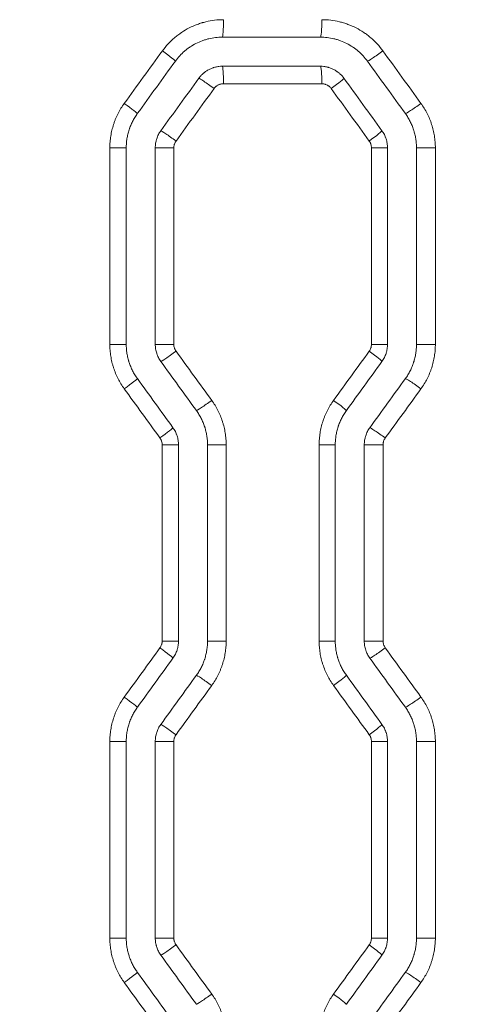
# Model space of a CAD drawing. Header units: millimetres. Extents: x 0 to 594, y 0 to 420.
# Tile 88 of 256: x 174.63 to 178.41, y 329.41 to 337.87. Entities that reach past the tile are written whole.
import ezdxf

# ---------------------------------------------------------------- set-up
doc = ezdxf.new("R2010")
doc.units = ezdxf.units.MM
doc.layers.add('1', color=7, linetype='Continuous', true_color=0xffffff)
doc.styles.add('Arial Unicode MS', font='txt')
doc.dimstyles.get("Standard").update_dxf_attribs({"dimtxt": 0.18, "dimasz": 0.18, "dimexe": 0.18, "dimexo": 0.0625, "dimgap": 0.09, "dimtad": 0, "dimtih": 1, "dimtoh": 1, "dimdec": 4, "dimzin": 0, "dimdsep": 46, "dimtxsty": 'Standard', "dimcen": 0.09, "dimadec": 0, "dimazin": 0, "dimtfac": 1, "dimtdec": 4, "dimtofl": 0, "dimtmove": 0, "dimatfit": 3, "dimfxl": 0, "dimtolj": 1, "dimtzin": 0, "dimarcsym": 0})

# ---------------------------------------------------------------- blocks, each defined once
blk = doc.blocks.new('_U2')
at = {"layer": '1', "color": 18, "lineweight": 13}
for p, q in [((142.3008, 334.4792), (142.3008, 394.7968)), ((368.28, 363.0393), (368.28, 394.7968)), ((142.3008, 392.7968), (235.4192, 392.7968)), ((368.28, 392.7968), (275.1617, 392.7968))]:
    blk.add_line(p, q, dxfattribs=at)
at = {"layer": '1', "color": 18}
for points in [[(142.3008, 392.7968), (145.8008, 393.7346), (145.8008, 391.8589)], [(368.28, 392.7968), (364.78, 391.8589), (364.78, 393.7346)]]:
    blk.add_solid(points, dxfattribs=at)
at = {"layer": '1', "color": 18, "linetype": 'Continuous', "lineweight": 13, "char_height": 2.5, "attachment_point": 7, "line_spacing_factor": 1.047437, "style": 'Arial Unicode MS'}
for s, insert in [('\\fArial Unicode MS|b0|i0;\\W1.0000;4.5', (237.0517, 390.9192)), ('\\fArial Unicode MS|b0|i0;\\W1.0000; LIFT POINT SPAN', (244.1567, 390.9192))]:
    blk.add_mtext(s, dxfattribs=dict(at, insert=insert))
blk = doc.blocks.new('_U7')
at = {"layer": '1', "color": 18, "lineweight": 13}
for p, q in [((142.2461, 334.5207), (158.2372, 334.5207)), ((156.2372, 334.5207), (156.2372, 246.0979)), ((142.2461, 295.1279), (158.2372, 295.1279)), ((156.2372, 246.0979), (161.2372, 246.0979))]:
    blk.add_line(p, q, dxfattribs=at)
at = {"layer": '1', "color": 18}
for points in [[(156.2372, 334.5207), (157.175, 331.0207), (155.2994, 331.0207)], [(156.2372, 295.1279), (155.2994, 298.6279), (157.175, 298.6279)]]:
    blk.add_solid(points, dxfattribs=at)
at = {"layer": '1', "color": 18, "linetype": 'Continuous', "lineweight": 13, "char_height": 2.5, "attachment_point": 7, "line_spacing_factor": 1.047437, "style": 'Arial Unicode MS'}
for s, insert in [('\\fArial Unicode MS|b0|i0;\\W1.0000;0.8', (162.8697, 244.2152)), ('\\fArial Unicode MS|b0|i0;\\W1.0000;CTRS', (169.9747, 244.2152)), ('\\fArial Unicode MS|b0|i0;\\W1.0000;FWD LIFTING POINTS ', (162.8697, 239.1709))]:
    blk.add_mtext(s, dxfattribs=dict(at, insert=insert))

msp = doc.modelspace()

# ---------------------------------------------------------------- linework, layer by layer
at = {"layer": '1', "color": 155, "linetype": 'Continuous', "lineweight": 18}
for p, q in [((176.3688, 337.7174), (177.2124, 337.7174)), ((177.2124, 337.4674), (176.3688, 337.4674)), ((175.543, 335.0793), (175.543, 336.7668)), ((175.7924, 336.7668), (175.7924, 335.0793)), ((177.7889, 335.0793), (177.7889, 336.7668)), ((178.038, 336.7668), (178.038, 335.0793)), ((175.9923, 332.5312), (175.9923, 334.2162)), ((176.2416, 334.2162), (176.2416, 332.5312)), ((177.3398, 332.5312), (177.3398, 334.2162)), ((177.589, 334.2162), (177.589, 332.5312)), ((175.543, 329.9805), (175.543, 331.6681)), ((175.7924, 331.6681), (175.7924, 329.9805)), ((177.7889, 329.9805), (177.7889, 331.6681)), ((178.038, 331.6681), (178.038, 329.9805))]:
    msp.add_line(p, q, dxfattribs=at)
at = {"layer": '1', "color": 155, "linetype": 'Continuous', "lineweight": 13}
for p, q in [((177.2238, 337.3174), (176.3791, 337.3174)), ((175.543, 336.7668), (175.4019, 336.7668)), ((175.4019, 335.0793), (175.4019, 336.7668)), ((175.7924, 336.7668), (175.9518, 336.7668)), ((175.9518, 336.7668), (175.9518, 335.0793)), ((177.7889, 336.7668), (177.6509, 336.7668)), ((177.6509, 335.0793), (177.6509, 336.7668)), ((178.038, 336.7668), (178.2002, 336.7668)), ((178.2002, 336.7668), (178.2002, 335.0793)), ((175.543, 335.0793), (175.4019, 335.0793)), ((175.7924, 335.0793), (175.9518, 335.0793)), ((177.7889, 335.0793), (177.6509, 335.0793)), ((178.038, 335.0793), (178.2002, 335.0793)), ((175.9923, 334.2162), (175.8519, 334.2162)), ((175.8519, 332.5312), (175.8519, 334.2162)), ((176.2416, 334.2162), (176.4016, 334.2162)), ((176.4016, 334.2162), (176.4016, 332.5312)), ((177.3398, 334.2162), (177.2012, 334.2162)), ((177.2012, 332.5312), (177.2012, 334.2162)), ((177.589, 334.2162), (177.7507, 334.2162)), ((177.7507, 334.2162), (177.7507, 332.5312)), ((175.9923, 332.5312), (175.8519, 332.5312)), ((176.2416, 332.5312), (176.4016, 332.5312)), ((177.3398, 332.5312), (177.2012, 332.5312)), ((177.589, 332.5312), (177.7507, 332.5312)), ((175.543, 331.6681), (175.4019, 331.6681)), ((175.4019, 329.9805), (175.4019, 331.6681)), ((175.7924, 331.6681), (175.9518, 331.6681)), ((175.9518, 331.6681), (175.9518, 329.9805)), ((177.7889, 331.6681), (177.6509, 331.6681)), ((177.6509, 329.9805), (177.6509, 331.6681)), ((178.038, 331.6681), (178.2002, 331.6681)), ((178.2002, 331.6681), (178.2002, 329.9805)), ((175.4019, 329.9805), (175.543, 329.9805)), ((175.9518, 329.9805), (175.7924, 329.9805)), ((177.6509, 329.9805), (177.7889, 329.9805)), ((178.2002, 329.9805), (178.038, 329.9805))]:
    msp.add_line(p, q, dxfattribs=at)
for centre, major_axis, ratio, start_param, end_param in [((176.3688, 337.8674), (0, -0.15), 0.068481, 0, 1.570796), ((177.2124, 337.8674), (0, -0.15), 0.076194, 0, 1.570796), ((169.0141, 333.3436), (-108.399, -149.0261), 0.016442, 1.608291, 1.611315), ((175.8438, 337.5995), (0.1214, -0.0881), 0.037441, 6.254927, 7.802411), ((177.737, 337.5996), (-0.1214, -0.088), 0.047636, 0.065172, 1.636417), ((176.3688, 337.3174), (0, 0.15), 0.068481, 4.712389, 6.283185), ((177.2124, 337.3174), (0, 0.15), 0.076194, 4.712389, 6.283185), ((176.288, 337.2762), (-0.1214, 0.0881), 0.039831, 4.657523, 6.228768), ((177.2932, 337.2762), (0.1214, 0.088), 0.045246, 4.774714, 6.311452), ((169.0869, 343.4531), (108.1558, -148.6947), 0.016406, 1.514281, 1.517314), ((175.517, 337.1489), (0.1214, -0.0881), 0.035682, 6.254929, 7.804835), ((178.0636, 337.149), (-0.1215, -0.088), 0.049397, 0.067598, 1.638843), ((175.9611, 336.8256), (-0.1214, 0.0881), 0.038072, 4.659947, 6.231192), ((177.6198, 336.8256), (0.1214, 0.088), 0.047007, 4.777139, 6.311455), ((175.9611, 335.0205), (-0.1214, -0.0881), 0.038072, 0.051993, 1.623238), ((169.1329, 328.428), (-107.8558, -148.2838), 0.016361, 1.624316, 1.627166), ((177.6198, 335.0205), (0.1214, -0.088), 0.047007, 6.254916, 7.789232), ((175.517, 334.6972), (0.1214, 0.0881), 0.035682, 4.761536, 6.311441), ((178.0636, 334.6972), (-0.1215, 0.088), 0.049397, 4.644342, 6.215587), ((168.6937, 338.6957), (110.9814, -152.5666), 0.016831, 1.529576, 1.532344), ((176.2674, 334.5983), (-0.1214, -0.0881), 0.03972, 0.054265, 1.625509), ((177.3137, 334.5983), (0.1214, -0.088), 0.045357, 6.254918, 7.791504), ((175.8232, 334.275), (0.1214, 0.0881), 0.03733, 4.763807, 6.311443), ((177.7576, 334.275), (-0.1214, 0.088), 0.047747, 4.646615, 6.21786), ((168.8957, 328.173), (-109.3564, -150.3388), 0.016586, 1.608651, 1.61146), ((175.8232, 332.4724), (0.1214, -0.0881), 0.03733, 6.254928, 7.802563), ((177.7576, 332.4724), (-0.1214, -0.088), 0.047747, 0.065325, 1.63657), ((176.2674, 332.1491), (-0.1214, 0.0881), 0.03972, 4.657676, 6.228921), ((177.3137, 332.1491), (0.1214, 0.088), 0.045357, 4.774866, 6.311452), ((168.415, 338.8683), (112.4257, -154.5415), 0.017046, 1.512173, 1.514908), ((175.517, 332.0501), (0.1214, -0.0881), 0.035682, 6.254929, 7.804835), ((178.0636, 332.0502), (-0.1215, -0.088), 0.049397, 0.067598, 1.638843), ((175.9611, 331.7268), (-0.1214, 0.0881), 0.038072, 4.659947, 6.231192), ((177.6198, 331.7269), (0.1214, 0.088), 0.047007, 4.777139, 6.311455), ((175.9611, 329.9218), (0.1214, 0.0881), 0.038072, 3.193586, 4.764831), ((169.1567, 323.3472), (-107.6975, -148.067), 0.016338, 1.624239, 1.627093), ((177.6198, 329.9218), (-0.1214, 0.088), 0.047007, 3.113323, 4.647639), ((175.517, 329.5985), (-0.1214, -0.0881), 0.035682, 1.619943, 3.169849), ((178.0636, 329.5984), (0.1215, -0.088), 0.049397, 1.50275, 3.073994), ((169.0583, 333.3772), (108.0368, -148.5295), 0.016387, 1.530592, 1.533435), ((176.2674, 329.4996), (0.1214, 0.0881), 0.03972, 3.195857, 4.767102), ((177.3137, 329.4995), (-0.1214, 0.088), 0.045357, 3.113326, 4.649912)]:
    msp.add_ellipse(centre, major_axis=major_axis, ratio=ratio, start_param=start_param, end_param=end_param, dxfattribs=at)
at = {"layer": '1', "color": 155, "linetype": 'Continuous', "lineweight": 18}
for centre, major_axis, ratio, start_param, end_param in [((168.8558, 333.0863), (-110.5013, -152.1162), 0.016774, 1.60911, 1.612073), ((169.0469, 344.1605), (108.3025, -149.0994), 0.016444, 1.51122, 1.514246), ((168.9155, 332.6049), (-109.0639, -150.143), 0.016558, 1.611523, 1.614526), ((168.7916, 343.8595), (110.6794, -152.3586), 0.0168, 1.512992, 1.515953), ((169.1787, 339.0738), (107.0012, -147.3113), 0.016247, 1.528013, 1.53088), ((169.0177, 328.1589), (-109.2316, -150.3734), 0.016583, 1.625087, 1.627898), ((169.15, 338.5818), (108.1296, -148.8602), 0.016417, 1.530531, 1.533368), ((168.6544, 327.3765), (-110.7227, -152.4175), 0.016806, 1.628857, 1.63163), ((168.8561, 327.9875), (-110.4958, -152.1087), 0.016774, 1.609111, 1.611888), ((168.5048, 339.4895), (111.625, -153.6543), 0.016942, 1.509484, 1.512235), ((168.891, 327.4905), (-109.2522, -150.4015), 0.016586, 1.611599, 1.614408), ((169.2707, 338.3944), (107.6021, -148.1385), 0.016339, 1.514504, 1.517357), ((169.2425, 333.9334), (106.5079, -146.6342), 0.016172, 1.528208, 1.531089), ((168.9269, 322.9905), (-109.8097, -151.166), 0.01667, 1.62539, 1.628186), ((169.2547, 333.4199), (107.2707, -147.6808), 0.016287, 1.530827, 1.533687), ((168.791, 322.3854), (-109.8871, -151.2721), 0.016681, 1.6284, 1.631194)]:
    msp.add_ellipse(centre, major_axis=major_axis, ratio=ratio, start_param=start_param, end_param=end_param, dxfattribs=at)
at = {"layer": '1', "color": 155, "linetype": 'Continuous', "lineweight": 13}
for points, knots in [([(175.8534, 337.5995), (175.8685, 337.6203), (175.8847, 337.6401), (175.9193, 337.6774), (175.9376, 337.695), (175.9666, 337.7198), (175.9765, 337.7278), (175.9918, 337.7394), (175.9969, 337.7432), (176.0048, 337.7488), (176.0074, 337.7506), (176.0127, 337.7543), (176.0154, 337.7561), (176.0394, 337.7721), (176.0614, 337.785), (176.1066, 337.8081), (176.1299, 337.8183), (176.1657, 337.8315), (176.1778, 337.8356), (176.1931, 337.8402), (176.1961, 337.8412), (176.2023, 337.8429), (176.2054, 337.8438), (176.2147, 337.8463), (176.2209, 337.8479), (176.2521, 337.8554), (176.2772, 337.8599), (176.3278, 337.8659), (176.3534, 337.8674), (176.3791, 337.8674)], [0, 0, 0, 0, 0.125, 0.125, 0.25, 0.25, 0.3125, 0.3125, 0.34375, 0.34375, 0.359375, 0.359375, 0.375, 0.375, 0.5, 0.5, 0.625, 0.625, 0.6875, 0.6875, 0.703125, 0.703125, 0.71875, 0.71875, 0.75, 0.75, 0.875, 0.875, 1, 1, 1, 1]), ([(177.2238, 337.8674), (177.2496, 337.8674), (177.275, 337.8659), (177.3254, 337.8599), (177.3503, 337.8555), (177.3874, 337.8466), (177.3997, 337.8433), (177.418, 337.8377), (177.4241, 337.8358), (177.4363, 337.8317), (177.4423, 337.8296), (177.4724, 337.8185), (177.4957, 337.8083), (177.541, 337.7852), (177.5628, 337.7724), (177.5946, 337.7512), (177.605, 337.7438), (177.6203, 337.7323), (177.6254, 337.7283), (177.6354, 337.7203), (177.6404, 337.7162), (177.6647, 337.6953), (177.6831, 337.6776), (177.7178, 337.6402), (177.734, 337.6204), (177.7491, 337.5996)], [0, 0, 0, 0, 0.125, 0.125, 0.25, 0.25, 0.3125, 0.3125, 0.34375, 0.34375, 0.375, 0.375, 0.5, 0.5, 0.625, 0.625, 0.6875, 0.6875, 0.71875, 0.71875, 0.75, 0.75, 0.875, 0.875, 1, 1, 1, 1]), ([(176.3791, 337.3174), (176.3751, 337.3174), (176.3712, 337.3172), (176.3634, 337.3163), (176.3596, 337.3156), (176.3539, 337.3142), (176.351, 337.3135), (176.3482, 337.3126), (176.3463, 337.3119), (176.3454, 337.3116), (176.3408, 337.3099), (176.3336, 337.3068), (176.3268, 337.3028), (176.3219, 337.2995), (176.3203, 337.2984), (176.3172, 337.296), (176.3156, 337.2948), (176.3111, 337.2909), (176.3055, 337.2855), (176.3004, 337.2794), (176.2981, 337.2762)], [0, 0, 0, 0, 0.125, 0.125, 0.25, 0.25, 0.3125, 0.34375, 0.34375, 0.375, 0.375, 0.5, 0.625, 0.625, 0.6875, 0.6875, 0.75, 0.75, 0.875, 1, 1, 1, 1]), ([(177.3047, 337.2762), (177.3024, 337.2794), (177.2999, 337.2825), (177.2946, 337.2882), (177.2917, 337.2909), (177.2873, 337.2947), (177.285, 337.2966), (177.2826, 337.2983), (177.281, 337.2995), (177.2802, 337.3), (177.2761, 337.3028), (177.2693, 337.3067), (177.2622, 337.3099), (177.2567, 337.3119), (177.2548, 337.3125), (177.251, 337.3137), (177.2491, 337.3142), (177.2434, 337.3156), (177.2356, 337.317), (177.2278, 337.3174), (177.2238, 337.3174)], [0, 0, 0, 0, 0.125, 0.125, 0.25, 0.25, 0.3125, 0.34375, 0.34375, 0.375, 0.375, 0.5, 0.625, 0.625, 0.6875, 0.6875, 0.75, 0.75, 0.875, 1, 1, 1, 1]), ([(175.4019, 336.7668), (175.4019, 336.784), (175.4026, 336.801), (175.4053, 336.8349), (175.4093, 336.8686), (175.4159, 336.9018), (175.4238, 336.9347), (175.4284, 336.9511), (175.435, 336.9715), (175.4363, 336.9755), (175.4391, 336.9836), (175.4406, 336.9877), (175.445, 336.9997), (175.4481, 337.0077), (175.4579, 337.0313), (175.4722, 337.0622), (175.4887, 337.0918), (175.5065, 337.1208), (175.516, 337.135), (175.5261, 337.1489)], [0, 0, 0, 0, 0.125, 0.125, 0.25, 0.375, 0.375, 0.5, 0.5, 0.53125, 0.53125, 0.5625, 0.5625, 0.625, 0.625, 0.75, 0.875, 0.875, 1, 1, 1, 1]), ([(178.0762, 337.149), (178.0863, 337.1351), (178.0957, 337.1209), (178.1134, 337.0919), (178.13, 337.0624), (178.1442, 337.0316), (178.1571, 337.0003), (178.163, 336.9843), (178.1697, 336.964), (178.1709, 336.9599), (178.1734, 336.9517), (178.1746, 336.9476), (178.1781, 336.9352), (178.1803, 336.927), (178.1862, 336.9021), (178.1929, 336.8687), (178.1969, 336.835), (178.1995, 336.8011), (178.2002, 336.784), (178.2002, 336.7668)], [0, 0, 0, 0, 0.125, 0.125, 0.25, 0.375, 0.375, 0.5, 0.5, 0.53125, 0.53125, 0.5625, 0.5625, 0.625, 0.625, 0.75, 0.875, 0.875, 1, 1, 1, 1]), ([(175.9709, 336.8256), (175.9701, 336.8245), (175.9693, 336.8234), (175.9679, 336.8213), (175.9658, 336.8179), (175.9639, 336.8145), (175.9603, 336.8076), (175.9583, 336.8028), (175.9563, 336.7965), (175.9559, 336.7953), (175.9552, 336.7927), (175.9542, 336.7889), (175.9534, 336.7851), (175.9522, 336.7773), (175.9518, 336.7721), (175.9518, 336.7668)], [0, 0, 0, 0, 0.0625, 0.0625, 0.125, 0.25, 0.25, 0.5, 0.5, 0.5625, 0.5625, 0.625, 0.75, 0.75, 1, 1, 1, 1]), ([(177.6509, 336.7668), (177.6509, 336.7721), (177.6505, 336.7773), (177.6489, 336.7876), (177.6477, 336.7927), (177.6456, 336.7989), (177.6452, 336.8002), (177.6443, 336.8027), (177.6428, 336.8063), (177.6412, 336.8099), (177.6376, 336.8169), (177.6349, 336.8213), (177.6318, 336.8256)], [0, 0, 0, 0, 0.25, 0.25, 0.5, 0.5, 0.5625, 0.5625, 0.625, 0.75, 0.75, 1, 1, 1, 1]), ([(175.5261, 334.6972), (175.516, 334.7111), (175.5065, 334.7253), (175.4888, 334.7543), (175.4722, 334.7838), (175.4581, 334.8145), (175.4451, 334.8459), (175.4392, 334.8618), (175.4325, 334.8821), (175.4313, 334.8862), (175.4288, 334.8944), (175.4276, 334.8985), (175.4241, 334.9109), (175.4219, 334.9192), (175.4159, 334.944), (175.4093, 334.9774), (175.4053, 335.0111), (175.4026, 335.0451), (175.4019, 335.0621), (175.4019, 335.0793)], [0, 0, 0, 0, 0.125, 0.125, 0.25, 0.375, 0.375, 0.5, 0.5, 0.53125, 0.53125, 0.5625, 0.5625, 0.625, 0.625, 0.75, 0.875, 0.875, 1, 1, 1, 1]), ([(175.9518, 335.0793), (175.9518, 335.074), (175.9526, 335.0636), (175.955, 335.0534), (175.9571, 335.0472), (175.9575, 335.0459), (175.9584, 335.0435), (175.9598, 335.0398), (175.9615, 335.0362), (175.965, 335.0293), (175.9678, 335.0248), (175.9709, 335.0205)], [0, 0, 0, 0, 0.25, 0.5, 0.5, 0.5625, 0.5625, 0.625, 0.75, 0.75, 1, 1, 1, 1]), ([(177.6318, 335.0205), (177.6349, 335.0248), (177.6376, 335.0292), (177.6424, 335.0385), (177.6444, 335.0433), (177.6464, 335.0496), (177.6468, 335.0508), (177.6475, 335.0534), (177.6485, 335.0572), (177.6493, 335.061), (177.6505, 335.0688), (177.6509, 335.074), (177.6509, 335.0793)], [0, 0, 0, 0, 0.25, 0.25, 0.5, 0.5, 0.5625, 0.5625, 0.625, 0.75, 0.75, 1, 1, 1, 1]), ([(178.2002, 335.0793), (178.2002, 335.075), (178.2002, 335.0707), (178.2, 335.0622), (178.1996, 335.0493), (178.1989, 335.0366), (178.1969, 335.0112), (178.1929, 334.9775), (178.1863, 334.9443), (178.1784, 334.9113), (178.1738, 334.895), (178.1672, 334.8746), (178.1659, 334.8706), (178.1631, 334.8625), (178.1616, 334.8584), (178.1572, 334.8464), (178.1541, 334.8384), (178.1443, 334.8148), (178.1301, 334.7839), (178.1135, 334.7543), (178.0957, 334.7252), (178.0863, 334.711), (178.0762, 334.6972)], [0, 0, 0, 0, 0.03125, 0.03125, 0.0625, 0.125, 0.125, 0.25, 0.375, 0.375, 0.5, 0.5, 0.53125, 0.53125, 0.5625, 0.5625, 0.625, 0.625, 0.75, 0.875, 0.875, 1, 1, 1, 1]), ([(176.2775, 334.5983), (176.2876, 334.5844), (176.2971, 334.5703), (176.3148, 334.5413), (176.3313, 334.5117), (176.3455, 334.481), (176.3585, 334.4497), (176.3644, 334.4337), (176.371, 334.4134), (176.3723, 334.4093), (176.3748, 334.4011), (176.376, 334.397), (176.3795, 334.3846), (176.3816, 334.3763), (176.3876, 334.3515), (176.3942, 334.3181), (176.3982, 334.2844), (176.4009, 334.2505), (176.4016, 334.2334), (176.4016, 334.2162)], [0, 0, 0, 0, 0.125, 0.125, 0.25, 0.375, 0.375, 0.5, 0.5, 0.53125, 0.53125, 0.5625, 0.5625, 0.625, 0.625, 0.75, 0.875, 0.875, 1, 1, 1, 1]), ([(177.2012, 334.2162), (177.2012, 334.2334), (177.2019, 334.2504), (177.2046, 334.2843), (177.2086, 334.318), (177.2152, 334.3512), (177.2231, 334.3842), (177.2277, 334.4005), (177.2343, 334.4209), (177.2356, 334.4249), (177.2384, 334.433), (177.2399, 334.4371), (177.2443, 334.4491), (177.2474, 334.4571), (177.2572, 334.4807), (177.2714, 334.5116), (177.288, 334.5412), (177.3058, 334.5702), (177.3152, 334.5844), (177.3253, 334.5983)], [0, 0, 0, 0, 0.125, 0.125, 0.25, 0.375, 0.375, 0.5, 0.5, 0.53125, 0.53125, 0.5625, 0.5625, 0.625, 0.625, 0.75, 0.875, 0.875, 1, 1, 1, 1]), ([(175.8519, 334.2162), (175.8519, 334.2215), (175.8514, 334.2267), (175.8498, 334.237), (175.8486, 334.2421), (175.8466, 334.2483), (175.8461, 334.2496), (175.8452, 334.2521), (175.8438, 334.2557), (175.8422, 334.2593), (175.8386, 334.2663), (175.8359, 334.2707), (175.8328, 334.275)], [0, 0, 0, 0, 0.25, 0.25, 0.5, 0.5, 0.5625, 0.5625, 0.625, 0.75, 0.75, 1, 1, 1, 1]), ([(177.7697, 334.275), (177.769, 334.2739), (177.7682, 334.2728), (177.7667, 334.2706), (177.7646, 334.2673), (177.7627, 334.2639), (177.7592, 334.257), (177.7572, 334.2521), (177.7548, 334.2447), (177.754, 334.2421), (177.7528, 334.237), (177.7523, 334.2345), (177.7511, 334.2267), (177.7507, 334.2215), (177.7507, 334.2162)], [0, 0, 0, 0, 0.0625, 0.0625, 0.125, 0.25, 0.25, 0.5, 0.5, 0.625, 0.625, 0.75, 0.75, 1, 1, 1, 1]), ([(175.8328, 332.4724), (175.8359, 332.4766), (175.8386, 332.4811), (175.8433, 332.4904), (175.8453, 332.4952), (175.8474, 332.5014), (175.8477, 332.5027), (175.8485, 332.5052), (175.8495, 332.5091), (175.8502, 332.5129), (175.8514, 332.5206), (175.8519, 332.5259), (175.8519, 332.5312)], [0, 0, 0, 0, 0.25, 0.25, 0.5, 0.5, 0.5625, 0.5625, 0.625, 0.75, 0.75, 1, 1, 1, 1]), ([(176.4016, 332.5312), (176.4016, 332.5269), (176.4016, 332.5226), (176.4014, 332.514), (176.401, 332.5012), (176.4003, 332.4885), (176.3982, 332.463), (176.3943, 332.4294), (176.3877, 332.3962), (176.3798, 332.3632), (176.3752, 332.3468), (176.3686, 332.3265), (176.3672, 332.3225), (176.3644, 332.3144), (176.363, 332.3103), (176.3585, 332.2983), (176.3554, 332.2903), (176.3456, 332.2667), (176.3314, 332.2358), (176.3148, 332.2062), (176.2971, 332.1771), (176.2876, 332.1629), (176.2775, 332.1491)], [0, 0, 0, 0, 0.03125, 0.03125, 0.0625, 0.125, 0.125, 0.25, 0.375, 0.375, 0.5, 0.5, 0.53125, 0.53125, 0.5625, 0.5625, 0.625, 0.625, 0.75, 0.875, 0.875, 1, 1, 1, 1]), ([(177.3253, 332.1491), (177.3152, 332.163), (177.3058, 332.1771), (177.288, 332.2061), (177.2715, 332.2357), (177.2573, 332.2664), (177.2443, 332.2977), (177.2384, 332.3137), (177.2318, 332.334), (177.2305, 332.3381), (177.2281, 332.3463), (177.2268, 332.3504), (177.2234, 332.3628), (177.2212, 332.371), (177.2152, 332.3959), (177.2086, 332.4292), (177.2046, 332.463), (177.2019, 332.4969), (177.2012, 332.514), (177.2012, 332.5312)], [0, 0, 0, 0, 0.125, 0.125, 0.25, 0.375, 0.375, 0.5, 0.5, 0.53125, 0.53125, 0.5625, 0.5625, 0.625, 0.625, 0.75, 0.875, 0.875, 1, 1, 1, 1]), ([(177.7507, 332.5312), (177.7507, 332.5259), (177.7515, 332.5155), (177.7539, 332.5053), (177.7564, 332.4978), (177.7573, 332.4953), (177.7593, 332.4905), (177.7604, 332.4881), (177.7639, 332.4812), (177.7666, 332.4767), (177.7697, 332.4724)], [0, 0, 0, 0, 0.25, 0.5, 0.5, 0.625, 0.625, 0.75, 0.75, 1, 1, 1, 1]), ([(175.4019, 331.6681), (175.4019, 331.6853), (175.4026, 331.7023), (175.4053, 331.7362), (175.4093, 331.7698), (175.4159, 331.803), (175.4238, 331.836), (175.4284, 331.8524), (175.435, 331.8727), (175.4363, 331.8768), (175.4391, 331.8849), (175.4406, 331.8889), (175.445, 331.901), (175.4481, 331.9089), (175.4579, 331.9325), (175.4722, 331.9634), (175.4887, 331.9931), (175.5065, 332.0221), (175.516, 332.0363), (175.5261, 332.0501)], [0, 0, 0, 0, 0.125, 0.125, 0.25, 0.375, 0.375, 0.5, 0.5, 0.53125, 0.53125, 0.5625, 0.5625, 0.625, 0.625, 0.75, 0.875, 0.875, 1, 1, 1, 1]), ([(178.0762, 332.0502), (178.0863, 332.0363), (178.0957, 332.0222), (178.1134, 331.9932), (178.13, 331.9636), (178.1442, 331.9329), (178.1571, 331.9015), (178.163, 331.8856), (178.1697, 331.8652), (178.1709, 331.8612), (178.1734, 331.8529), (178.1746, 331.8488), (178.1781, 331.8365), (178.1803, 331.8282), (178.1862, 331.8034), (178.1929, 331.77), (178.1969, 331.7363), (178.1995, 331.7023), (178.2002, 331.6853), (178.2002, 331.6681)], [0, 0, 0, 0, 0.125, 0.125, 0.25, 0.375, 0.375, 0.5, 0.5, 0.53125, 0.53125, 0.5625, 0.5625, 0.625, 0.625, 0.75, 0.875, 0.875, 1, 1, 1, 1]), ([(175.9709, 331.7268), (175.9701, 331.7258), (175.9693, 331.7247), (175.9679, 331.7225), (175.9658, 331.7192), (175.9639, 331.7158), (175.9603, 331.7088), (175.9583, 331.704), (175.9563, 331.6978), (175.9559, 331.6965), (175.9552, 331.694), (175.9542, 331.6902), (175.9534, 331.6863), (175.9522, 331.6786), (175.9518, 331.6734), (175.9518, 331.6681)], [0, 0, 0, 0, 0.0625, 0.0625, 0.125, 0.25, 0.25, 0.5, 0.5, 0.5625, 0.5625, 0.625, 0.75, 0.75, 1, 1, 1, 1]), ([(177.6509, 331.6681), (177.6509, 331.6734), (177.6505, 331.6786), (177.6489, 331.6889), (177.6477, 331.6939), (177.6456, 331.7002), (177.6452, 331.7014), (177.6443, 331.7039), (177.6428, 331.7076), (177.6412, 331.7112), (177.6376, 331.7181), (177.6349, 331.7226), (177.6318, 331.7269)], [0, 0, 0, 0, 0.25, 0.25, 0.5, 0.5, 0.5625, 0.5625, 0.625, 0.75, 0.75, 1, 1, 1, 1]), ([(175.5261, 329.5985), (175.516, 329.6124), (175.5065, 329.6266), (175.4887, 329.6556), (175.4722, 329.6852), (175.4579, 329.7161), (175.4481, 329.7397), (175.445, 329.7477), (175.4406, 329.7597), (175.4391, 329.7638), (175.4363, 329.7719), (175.435, 329.7759), (175.4284, 329.7963), (175.4238, 329.8126), (175.4159, 329.8456), (175.4093, 329.8788), (175.4053, 329.9125), (175.4026, 329.9463), (175.4019, 329.9634), (175.4019, 329.9805)], [0, 0, 0, 0, 0.125, 0.125, 0.25, 0.375, 0.375, 0.4375, 0.4375, 0.46875, 0.46875, 0.5, 0.5, 0.625, 0.625, 0.75, 0.875, 0.875, 1, 1, 1, 1]), ([(175.9518, 329.9805), (175.9518, 329.9753), (175.9522, 329.9701), (175.9534, 329.9623), (175.9542, 329.9585), (175.9552, 329.9546), (175.9559, 329.9521), (175.9563, 329.9508), (175.9583, 329.9446), (175.9603, 329.9398), (175.9639, 329.9328), (175.9658, 329.9294), (175.9679, 329.9261), (175.9693, 329.9239), (175.9701, 329.9229), (175.9709, 329.9218)], [0, 0, 0, 0, 0.25, 0.25, 0.375, 0.4375, 0.4375, 0.5, 0.5, 0.75, 0.75, 0.875, 0.9375, 0.9375, 1, 1, 1, 1]), ([(177.6318, 329.9218), (177.6349, 329.926), (177.6376, 329.9305), (177.6412, 329.9375), (177.6428, 329.941), (177.6443, 329.9447), (177.6452, 329.9472), (177.6456, 329.9484), (177.6477, 329.9547), (177.6489, 329.9598), (177.6505, 329.9701), (177.6509, 329.9753), (177.6509, 329.9805)], [0, 0, 0, 0, 0.25, 0.25, 0.375, 0.4375, 0.4375, 0.5, 0.5, 0.75, 0.75, 1, 1, 1, 1]), ([(178.2002, 329.9805), (178.2002, 329.9634), (178.1995, 329.9463), (178.1969, 329.9124), (178.1929, 329.8786), (178.1862, 329.8453), (178.1803, 329.8204), (178.1781, 329.8122), (178.1746, 329.7998), (178.1734, 329.7957), (178.1709, 329.7875), (178.1697, 329.7834), (178.163, 329.7631), (178.1571, 329.7471), (178.1442, 329.7158), (178.13, 329.685), (178.1134, 329.6554), (178.0957, 329.6265), (178.0863, 329.6123), (178.0762, 329.5984)], [0, 0, 0, 0, 0.125, 0.125, 0.25, 0.375, 0.375, 0.4375, 0.4375, 0.46875, 0.46875, 0.5, 0.5, 0.625, 0.625, 0.75, 0.875, 0.875, 1, 1, 1, 1]), ([(176.2775, 329.4996), (176.2876, 329.4857), (176.2971, 329.4715), (176.3148, 329.4425), (176.3314, 329.4128), (176.3456, 329.382), (176.3554, 329.3583), (176.3585, 329.3504), (176.363, 329.3383), (176.3644, 329.3343), (176.3672, 329.3262), (176.3686, 329.3221), (176.3752, 329.3018), (176.3798, 329.2854), (176.3877, 329.2524), (176.3943, 329.2192), (176.3982, 329.1856), (176.4003, 329.1602), (176.401, 329.1474), (176.4014, 329.1346), (176.4016, 329.1261), (176.4016, 329.1218), (176.4016, 329.1175)], [0, 0, 0, 0, 0.125, 0.125, 0.25, 0.375, 0.375, 0.4375, 0.4375, 0.46875, 0.46875, 0.5, 0.5, 0.625, 0.625, 0.75, 0.875, 0.875, 0.9375, 0.96875, 0.96875, 1, 1, 1, 1]), ([(177.2012, 329.1175), (177.2012, 329.1347), (177.2019, 329.1517), (177.2046, 329.1857), (177.2086, 329.2194), (177.2152, 329.2528), (177.2212, 329.2776), (177.2234, 329.2859), (177.2268, 329.2982), (177.2281, 329.3024), (177.2305, 329.3106), (177.2318, 329.3147), (177.2384, 329.335), (177.2443, 329.3509), (177.2573, 329.3822), (177.2715, 329.413), (177.288, 329.4425), (177.3058, 329.4715), (177.3152, 329.4857), (177.3253, 329.4995)], [0, 0, 0, 0, 0.125, 0.125, 0.25, 0.375, 0.375, 0.4375, 0.4375, 0.46875, 0.46875, 0.5, 0.5, 0.625, 0.625, 0.75, 0.875, 0.875, 1, 1, 1, 1])]:
    msp.add_open_spline(points, degree=3, knots=knots, dxfattribs=at)
at = {"layer": '1', "color": 155, "linetype": 'Continuous', "lineweight": 18}
for points, knots in [([(176.3688, 337.7174), (176.349, 337.7174), (176.3294, 337.7163), (176.2906, 337.7116), (176.2713, 337.7082), (176.2473, 337.7024), (176.2426, 337.7012), (176.233, 337.6986), (176.2283, 337.6972), (176.2142, 337.6929), (176.2049, 337.6898), (176.1774, 337.6796), (176.1595, 337.6718), (176.1248, 337.654), (176.1079, 337.6441), (176.0874, 337.6304), (176.0834, 337.6276), (176.0753, 337.6218), (176.0634, 337.6131), (176.052, 337.6039), (176.0297, 337.5848), (176.0157, 337.5712), (175.9892, 337.5425), (175.9767, 337.5274), (175.9651, 337.5113)], [0, 0, 0, 0, 0.125, 0.125, 0.25, 0.25, 0.28125, 0.28125, 0.3125, 0.3125, 0.375, 0.375, 0.5, 0.5, 0.625, 0.625, 0.65625, 0.65625, 0.6875, 0.75, 0.75, 0.875, 0.875, 1, 1, 1, 1]), ([(177.2124, 337.7174), (177.2322, 337.7174), (177.2517, 337.7163), (177.2905, 337.7117), (177.3096, 337.7082), (177.3381, 337.7014), (177.3476, 337.6988), (177.3617, 337.6946), (177.3663, 337.6931), (177.3757, 337.6899), (177.3804, 337.6883), (177.4035, 337.6797), (177.4214, 337.6719), (177.4561, 337.6542), (177.473, 337.6443), (177.4974, 337.628), (177.5053, 337.6223), (177.5171, 337.6134), (177.521, 337.6104), (177.5287, 337.6042), (177.5325, 337.601), (177.5512, 337.585), (177.5654, 337.5714), (177.592, 337.5426), (177.6044, 337.5274), (177.6161, 337.5113)], [0, 0, 0, 0, 0.125, 0.125, 0.25, 0.25, 0.3125, 0.3125, 0.34375, 0.34375, 0.375, 0.375, 0.5, 0.5, 0.625, 0.625, 0.6875, 0.6875, 0.71875, 0.71875, 0.75, 0.75, 0.875, 0.875, 1, 1, 1, 1]), ([(176.3688, 337.4674), (176.3589, 337.4674), (176.3491, 337.4668), (176.3298, 337.4645), (176.3202, 337.4628), (176.3059, 337.4594), (176.3012, 337.4581), (176.2942, 337.456), (176.2918, 337.4553), (176.2871, 337.4537), (176.2848, 337.4529), (176.2732, 337.4486), (176.2643, 337.4447), (176.2469, 337.4358), (176.2385, 337.4309), (176.2263, 337.4227), (176.2223, 337.4199), (176.2164, 337.4154), (176.2144, 337.4139), (176.2106, 337.4108), (176.2087, 337.4092), (176.1993, 337.4012), (176.1852, 337.3876), (176.1727, 337.3724), (176.1669, 337.3644)], [0, 0, 0, 0, 0.125, 0.125, 0.25, 0.25, 0.3125, 0.3125, 0.34375, 0.34375, 0.375, 0.375, 0.5, 0.5, 0.625, 0.625, 0.6875, 0.6875, 0.71875, 0.71875, 0.75, 0.75, 0.875, 1, 1, 1, 1]), ([(177.2124, 337.4674), (177.2223, 337.4674), (177.2321, 337.4668), (177.2516, 337.4645), (177.2612, 337.4628), (177.2732, 337.4599), (177.2756, 337.4593), (177.2804, 337.458), (177.2827, 337.4573), (177.2898, 337.4552), (177.2945, 337.4536), (177.3082, 337.4485), (177.3172, 337.4446), (177.3345, 337.4357), (177.343, 337.4308), (177.3532, 337.4239), (177.3553, 337.4225), (177.3593, 337.4196), (177.3652, 337.4152), (177.371, 337.4106), (177.3821, 337.4011), (177.3891, 337.3943), (177.4024, 337.38), (177.4086, 337.3724), (177.4144, 337.3644)], [0, 0, 0, 0, 0.125, 0.125, 0.25, 0.25, 0.28125, 0.28125, 0.3125, 0.3125, 0.375, 0.375, 0.5, 0.5, 0.625, 0.625, 0.65625, 0.65625, 0.6875, 0.75, 0.75, 0.875, 0.875, 1, 1, 1, 1]), ([(175.6382, 337.0607), (175.6305, 337.05), (175.6232, 337.0391), (175.6096, 337.0168), (175.5968, 336.994), (175.5859, 336.9702), (175.5784, 336.9521), (175.576, 336.946), (175.5726, 336.9367), (175.5715, 336.9336), (175.5693, 336.9273), (175.5683, 336.9242), (175.5632, 336.9086), (175.5597, 336.896), (175.5536, 336.8706), (175.5486, 336.8451), (175.5455, 336.8192), (175.5434, 336.7931), (175.5429, 336.78), (175.5429, 336.7668)], [0, 0, 0, 0, 0.125, 0.125, 0.25, 0.375, 0.375, 0.4375, 0.4375, 0.46875, 0.46875, 0.5, 0.5, 0.625, 0.625, 0.75, 0.875, 0.875, 1, 1, 1, 1]), ([(177.9427, 337.0607), (177.9505, 337.05), (177.9577, 337.0391), (177.9713, 337.0169), (177.984, 336.9941), (177.9949, 336.9705), (178.0049, 336.9464), (178.0094, 336.9341), (178.0145, 336.9185), (178.0155, 336.9153), (178.0174, 336.909), (178.0183, 336.9059), (178.021, 336.8964), (178.0227, 336.89), (178.0272, 336.8709), (178.0323, 336.8452), (178.0354, 336.8193), (178.0375, 336.7932), (178.038, 336.78), (178.038, 336.7668)], [0, 0, 0, 0, 0.125, 0.125, 0.25, 0.375, 0.375, 0.5, 0.5, 0.53125, 0.53125, 0.5625, 0.5625, 0.625, 0.625, 0.75, 0.875, 0.875, 1, 1, 1, 1]), ([(175.8401, 336.9138), (175.8323, 336.9031), (175.8255, 336.892), (175.8137, 336.8688), (175.8087, 336.8567), (175.8036, 336.8411), (175.8027, 336.8379), (175.8009, 336.8316), (175.8001, 336.8284), (175.7978, 336.8188), (175.7965, 336.8124), (175.7934, 336.7931), (175.7924, 336.78), (175.7924, 336.7668)], [0, 0, 0, 0, 0.25, 0.25, 0.5, 0.5, 0.5625, 0.5625, 0.625, 0.625, 0.75, 0.75, 1, 1, 1, 1]), ([(177.7411, 336.9138), (177.7489, 336.9031), (177.7557, 336.8919), (177.7646, 336.8745), (177.7673, 336.8685), (177.7711, 336.8594), (177.7723, 336.8564), (177.7745, 336.8502), (177.7756, 336.8471), (177.7807, 336.8315), (177.7837, 336.8188), (177.7878, 336.7931), (177.7888, 336.78), (177.7888, 336.7668)], [0, 0, 0, 0, 0.25, 0.25, 0.375, 0.375, 0.4375, 0.4375, 0.5, 0.5, 0.75, 0.75, 1, 1, 1, 1]), ([(175.5429, 335.0793), (175.5429, 335.0661), (175.5434, 335.053), (175.5455, 335.0269), (175.5486, 335.0009), (175.5537, 334.9753), (175.5583, 334.9561), (175.5599, 334.9498), (175.5626, 334.9403), (175.5635, 334.9371), (175.5654, 334.9308), (175.5664, 334.9276), (175.5715, 334.912), (175.576, 334.8997), (175.586, 334.8757), (175.5969, 334.852), (175.6096, 334.8293), (175.6232, 334.807), (175.6305, 334.7961), (175.6382, 334.7854)], [0, 0, 0, 0, 0.125, 0.125, 0.25, 0.375, 0.375, 0.4375, 0.4375, 0.46875, 0.46875, 0.5, 0.5, 0.625, 0.625, 0.75, 0.875, 0.875, 1, 1, 1, 1]), ([(175.7924, 335.0793), (175.7924, 335.0661), (175.7934, 335.0531), (175.7975, 335.0274), (175.8005, 335.0147), (175.8056, 334.999), (175.8067, 334.9959), (175.8089, 334.9897), (175.8101, 334.9867), (175.8139, 334.9776), (175.8166, 334.9716), (175.8255, 334.9542), (175.8323, 334.943), (175.8401, 334.9323)], [0, 0, 0, 0, 0.25, 0.25, 0.5, 0.5, 0.5625, 0.5625, 0.625, 0.625, 0.75, 0.75, 1, 1, 1, 1]), ([(177.7888, 335.0793), (177.7888, 335.0661), (177.7878, 335.053), (177.7847, 335.0337), (177.7834, 335.0273), (177.7811, 335.0177), (177.7803, 335.0145), (177.7785, 335.0082), (177.7776, 335.005), (177.7725, 334.9894), (177.7675, 334.9774), (177.7557, 334.9542), (177.7489, 334.943), (177.7411, 334.9323)], [0, 0, 0, 0, 0.25, 0.25, 0.375, 0.375, 0.4375, 0.4375, 0.5, 0.5, 0.75, 0.75, 1, 1, 1, 1]), ([(178.038, 335.0793), (178.038, 335.0661), (178.0375, 335.053), (178.0354, 335.0269), (178.0324, 335.001), (178.0273, 334.9755), (178.0212, 334.9501), (178.0177, 334.9375), (178.0126, 334.9219), (178.0116, 334.9188), (178.0094, 334.9125), (178.0083, 334.9094), (178.0049, 334.9002), (178.0025, 334.894), (177.995, 334.8759), (177.9841, 334.8521), (177.9714, 334.8293), (177.9577, 334.807), (177.9505, 334.7961), (177.9427, 334.7854)], [0, 0, 0, 0, 0.125, 0.125, 0.25, 0.375, 0.375, 0.5, 0.5, 0.53125, 0.53125, 0.5625, 0.5625, 0.625, 0.625, 0.75, 0.875, 0.875, 1, 1, 1, 1]), ([(176.1463, 334.5101), (176.1541, 334.4994), (176.1613, 334.4885), (176.175, 334.4662), (176.1877, 334.4435), (176.1986, 334.4199), (176.2085, 334.3958), (176.2131, 334.3835), (176.2181, 334.3679), (176.2191, 334.3647), (176.221, 334.3584), (176.222, 334.3553), (176.2247, 334.3457), (176.2263, 334.3394), (176.2309, 334.3203), (176.236, 334.2946), (176.2391, 334.2687), (176.2411, 334.2426), (176.2416, 334.2294), (176.2416, 334.2162)], [0, 0, 0, 0, 0.125, 0.125, 0.25, 0.375, 0.375, 0.5, 0.5, 0.53125, 0.53125, 0.5625, 0.5625, 0.625, 0.625, 0.75, 0.875, 0.875, 1, 1, 1, 1]), ([(177.435, 334.5101), (177.4273, 334.4994), (177.42, 334.4885), (177.4064, 334.4662), (177.3936, 334.4434), (177.3827, 334.4197), (177.3752, 334.4015), (177.3728, 334.3954), (177.3694, 334.3861), (177.3683, 334.383), (177.3661, 334.3768), (177.3651, 334.3736), (177.36, 334.358), (177.3565, 334.3454), (177.3504, 334.32), (177.3454, 334.2945), (177.3423, 334.2686), (177.3403, 334.2425), (177.3398, 334.2294), (177.3398, 334.2162)], [0, 0, 0, 0, 0.125, 0.125, 0.25, 0.375, 0.375, 0.4375, 0.4375, 0.46875, 0.46875, 0.5, 0.5, 0.625, 0.625, 0.75, 0.875, 0.875, 1, 1, 1, 1]), ([(175.9445, 334.3632), (175.9523, 334.3525), (175.9591, 334.3413), (175.968, 334.3239), (175.9707, 334.3179), (175.9745, 334.3088), (175.9757, 334.3058), (175.9779, 334.2996), (175.979, 334.2965), (175.9841, 334.2808), (175.9871, 334.2682), (175.9912, 334.2425), (175.9922, 334.2294), (175.9922, 334.2162)], [0, 0, 0, 0, 0.25, 0.25, 0.375, 0.375, 0.4375, 0.4375, 0.5, 0.5, 0.75, 0.75, 1, 1, 1, 1]), ([(177.6366, 334.3632), (177.6289, 334.3525), (177.6221, 334.3414), (177.6103, 334.3182), (177.6053, 334.3061), (177.6002, 334.2905), (177.5993, 334.2873), (177.5975, 334.281), (177.5967, 334.2778), (177.5944, 334.2682), (177.5931, 334.2618), (177.59, 334.2425), (177.589, 334.2294), (177.589, 334.2162)], [0, 0, 0, 0, 0.25, 0.25, 0.5, 0.5, 0.5625, 0.5625, 0.625, 0.625, 0.75, 0.75, 1, 1, 1, 1]), ([(175.9922, 332.5312), (175.9922, 332.5179), (175.9912, 332.5049), (175.9881, 332.4856), (175.9868, 332.4791), (175.9846, 332.4696), (175.9837, 332.4664), (175.9819, 332.4601), (175.981, 332.4569), (175.9759, 332.4413), (175.9709, 332.4292), (175.9591, 332.406), (175.9523, 332.3949), (175.9445, 332.3842)], [0, 0, 0, 0, 0.25, 0.25, 0.375, 0.375, 0.4375, 0.4375, 0.5, 0.5, 0.75, 0.75, 1, 1, 1, 1]), ([(176.2416, 332.5312), (176.2416, 332.5179), (176.2411, 332.5048), (176.2391, 332.4788), (176.236, 332.4529), (176.2309, 332.4274), (176.2249, 332.402), (176.2213, 332.3894), (176.2163, 332.3738), (176.2152, 332.3706), (176.2131, 332.3644), (176.212, 332.3613), (176.2086, 332.352), (176.2062, 332.3459), (176.1987, 332.3277), (176.1877, 332.304), (176.175, 332.2812), (176.1613, 332.2589), (176.1541, 332.2479), (176.1463, 332.2373)], [0, 0, 0, 0, 0.125, 0.125, 0.25, 0.375, 0.375, 0.5, 0.5, 0.53125, 0.53125, 0.5625, 0.5625, 0.625, 0.625, 0.75, 0.875, 0.875, 1, 1, 1, 1]), ([(177.3398, 332.5312), (177.3398, 332.5179), (177.3403, 332.5048), (177.3423, 332.4787), (177.3454, 332.4528), (177.3505, 332.4271), (177.3551, 332.408), (177.3567, 332.4016), (177.3594, 332.3921), (177.3603, 332.3889), (177.3623, 332.3826), (177.3632, 332.3795), (177.3683, 332.3639), (177.3728, 332.3516), (177.3828, 332.3275), (177.3937, 332.3039), (177.4064, 332.2811), (177.42, 332.2588), (177.4273, 332.2479), (177.435, 332.2373)], [0, 0, 0, 0, 0.125, 0.125, 0.25, 0.375, 0.375, 0.4375, 0.4375, 0.46875, 0.46875, 0.5, 0.5, 0.625, 0.625, 0.75, 0.875, 0.875, 1, 1, 1, 1]), ([(177.589, 332.5312), (177.589, 332.5179), (177.59, 332.5049), (177.5941, 332.4792), (177.5971, 332.4665), (177.6022, 332.4509), (177.6033, 332.4478), (177.6055, 332.4416), (177.6067, 332.4385), (177.6105, 332.4294), (177.6132, 332.4235), (177.6221, 332.406), (177.6289, 332.3949), (177.6366, 332.3842)], [0, 0, 0, 0, 0.25, 0.25, 0.5, 0.5, 0.5625, 0.5625, 0.625, 0.625, 0.75, 0.75, 1, 1, 1, 1]), ([(175.6382, 331.962), (175.6305, 331.9513), (175.6232, 331.9404), (175.6096, 331.9181), (175.5968, 331.8953), (175.5859, 331.8715), (175.5784, 331.8533), (175.576, 331.8472), (175.5726, 331.8379), (175.5715, 331.8348), (175.5693, 331.8286), (175.5683, 331.8255), (175.5632, 331.8098), (175.5597, 331.7972), (175.5536, 331.7719), (175.5486, 331.7463), (175.5455, 331.7205), (175.5434, 331.6944), (175.5429, 331.6813), (175.5429, 331.6681)], [0, 0, 0, 0, 0.125, 0.125, 0.25, 0.375, 0.375, 0.4375, 0.4375, 0.46875, 0.46875, 0.5, 0.5, 0.625, 0.625, 0.75, 0.875, 0.875, 1, 1, 1, 1]), ([(177.9427, 331.962), (177.9505, 331.9513), (177.9577, 331.9404), (177.9713, 331.9181), (177.984, 331.8954), (177.9949, 331.8717), (178.0049, 331.8476), (178.0094, 331.8354), (178.0145, 331.8197), (178.0155, 331.8166), (178.0174, 331.8103), (178.0183, 331.8071), (178.021, 331.7976), (178.0227, 331.7913), (178.0272, 331.7721), (178.0323, 331.7465), (178.0354, 331.7205), (178.0375, 331.6944), (178.038, 331.6813), (178.038, 331.6681)], [0, 0, 0, 0, 0.125, 0.125, 0.25, 0.375, 0.375, 0.5, 0.5, 0.53125, 0.53125, 0.5625, 0.5625, 0.625, 0.625, 0.75, 0.875, 0.875, 1, 1, 1, 1]), ([(175.8401, 331.815), (175.8323, 331.8044), (175.8255, 331.7932), (175.8137, 331.77), (175.8087, 331.758), (175.8036, 331.7423), (175.8027, 331.7392), (175.8009, 331.7328), (175.8001, 331.7297), (175.7978, 331.7201), (175.7965, 331.7137), (175.7934, 331.6943), (175.7924, 331.6813), (175.7924, 331.6681)], [0, 0, 0, 0, 0.25, 0.25, 0.5, 0.5, 0.5625, 0.5625, 0.625, 0.625, 0.75, 0.75, 1, 1, 1, 1]), ([(177.7411, 331.815), (177.7489, 331.8044), (177.7557, 331.7932), (177.7646, 331.7757), (177.7673, 331.7698), (177.7711, 331.7607), (177.7723, 331.7576), (177.7745, 331.7515), (177.7756, 331.7483), (177.7807, 331.7327), (177.7837, 331.72), (177.7878, 331.6943), (177.7888, 331.6813), (177.7888, 331.6681)], [0, 0, 0, 0, 0.25, 0.25, 0.375, 0.375, 0.4375, 0.4375, 0.5, 0.5, 0.75, 0.75, 1, 1, 1, 1]), ([(175.5429, 329.9805), (175.5429, 329.9673), (175.5434, 329.9542), (175.5455, 329.9282), (175.5486, 329.9023), (175.5536, 329.8768), (175.5597, 329.8514), (175.5632, 329.8388), (175.5683, 329.8232), (175.5693, 329.82), (175.5715, 329.8138), (175.5726, 329.8107), (175.576, 329.8014), (175.5784, 329.7953), (175.5859, 329.7771), (175.5968, 329.7534), (175.6096, 329.7306), (175.6232, 329.7083), (175.6305, 329.6973), (175.6382, 329.6867)], [0, 0, 0, 0, 0.125, 0.125, 0.25, 0.375, 0.375, 0.5, 0.5, 0.53125, 0.53125, 0.5625, 0.5625, 0.625, 0.625, 0.75, 0.875, 0.875, 1, 1, 1, 1]), ([(175.7924, 329.9805), (175.7924, 329.9673), (175.7934, 329.9543), (175.7965, 329.9349), (175.7978, 329.9285), (175.8001, 329.919), (175.8009, 329.9158), (175.8027, 329.9095), (175.8036, 329.9063), (175.8087, 329.8907), (175.8137, 329.8786), (175.8255, 329.8554), (175.8323, 329.8443), (175.8401, 329.8336)], [0, 0, 0, 0, 0.25, 0.25, 0.375, 0.375, 0.4375, 0.4375, 0.5, 0.5, 0.75, 0.75, 1, 1, 1, 1]), ([(177.7888, 329.9805), (177.7888, 329.9673), (177.7878, 329.9543), (177.7837, 329.9286), (177.7807, 329.9159), (177.7756, 329.9003), (177.7745, 329.8972), (177.7723, 329.891), (177.7711, 329.8879), (177.7673, 329.8788), (177.7646, 329.8729), (177.7557, 329.8554), (177.7489, 329.8443), (177.7411, 329.8336)], [0, 0, 0, 0, 0.25, 0.25, 0.5, 0.5, 0.5625, 0.5625, 0.625, 0.625, 0.75, 0.75, 1, 1, 1, 1]), ([(178.038, 329.9805), (178.038, 329.9673), (178.0375, 329.9542), (178.0354, 329.9281), (178.0323, 329.9022), (178.0272, 329.8765), (178.0227, 329.8574), (178.021, 329.851), (178.0183, 329.8415), (178.0174, 329.8384), (178.0155, 329.832), (178.0145, 329.8289), (178.0094, 329.8133), (178.0049, 329.801), (177.9949, 329.7769), (177.984, 329.7533), (177.9713, 329.7305), (177.9577, 329.7082), (177.9505, 329.6973), (177.9427, 329.6867)], [0, 0, 0, 0, 0.125, 0.125, 0.25, 0.375, 0.375, 0.4375, 0.4375, 0.46875, 0.46875, 0.5, 0.5, 0.625, 0.625, 0.75, 0.875, 0.875, 1, 1, 1, 1])]:
    msp.add_open_spline(points, degree=3, knots=knots, dxfattribs=at)
at = {"layer": '1', "color": 155, "linetype": 'Continuous', "lineweight": 13}
for points in [[(177.7491, 337.5996), (177.8582, 337.4494), (177.9672, 337.2992), (178.0762, 337.149)], [(176.2981, 337.2762), (176.189, 337.126), (176.08, 336.9758), (175.9709, 336.8256)], [(175.9709, 335.0205), (176.0731, 334.8798), (176.1753, 334.7391), (176.2775, 334.5983)], [(178.0762, 334.6972), (177.974, 334.5564), (177.8719, 334.4157), (177.7697, 334.275)], [(177.7697, 332.4724), (177.8719, 332.3317), (177.974, 332.191), (178.0762, 332.0502)], [(176.2775, 332.1491), (176.1753, 332.0083), (176.0731, 331.8676), (175.9709, 331.7268)], [(175.9709, 329.9218), (176.0731, 329.7811), (176.1753, 329.6403), (176.2775, 329.4996)], [(178.0762, 329.5984), (177.974, 329.4577), (177.8719, 329.3169), (177.7697, 329.1762)]]:
    msp.add_open_spline(points, degree=3, dxfattribs=at)

# ---------------------------------------------------------------- dimensions: what is measured, and where the dimension line sits
at = {"layer": '1', "color": 18, "linetype": 'Continuous', "lineweight": 13}
dim = msp.add_linear_dim(base=(142.3008, 392.7968), p1=(368.28, 363.0393), p2=(142.3008, 334.4792), text=' <> \\fArial Unicode MS|b0|i0;\\C18;{\\H1.00x;\\fArial Unicode MS|b0|i0; LIFT POINT SPAN\\fArial Unicode MS|b0|i0;}\\C18;', dimstyle='Standard', override={"dimtxt": 2.5, "dimasz": 3.5, "dimexe": 2, "dimexo": 0, "dimgap": 1.5, "dimtih": 1, "dimtoh": 1, "dimdec": 1, "dimlfac": 0.02, "dimzin": 8, "dimdsep": 46, "dimlunit": 2, "dimtxsty": 'Arial Unicode MS', "dimsah": 1, "dimse1": 0, "dimse2": 0, "dimsd1": 0, "dimsd2": 0, "dimclrd": 18, "dimclre": 18, "dimclrt": 18, "dimtol": 0, "dimtm": -0.1, "dimtfac": 1.4, "dimtdec": 2, "dimtofl": 1, "dimtmove": 0, "dimtzin": 8, "dimlwd": 13, "dimlwe": 13}, dxfattribs=at)
dim.commit()
dim.dimension.update_dxf_attribs({"geometry": '_U2', "text_midpoint": (255.2904, 392.7968), "dimtype": 160})
dim = msp.add_linear_dim(base=(156.2372, 295.1279), p1=(142.2461, 334.5207), p2=(142.2461, 295.1279), angle=90, text=' <> \\fArial Unicode MS|b0|i0;\\C18;{\\H1.00x;\\fArial Unicode MS|b0|i0;CTRS\\fArial Unicode MS|b0|i0;}\\C18;\\P\\fArial Unicode MS|b0|i0;\\C18;{\\H1.00x;\\fArial Unicode MS|b0|i0;FWD LIFTING POINTS \\fArial Unicode MS|b0|i0;}\\C18;', dimstyle='Standard', override={"dimtxt": 2.5, "dimasz": 3.5, "dimexe": 2, "dimexo": 0, "dimgap": 1.5, "dimtih": 1, "dimtoh": 1, "dimdec": 1, "dimlfac": 0.02, "dimzin": 8, "dimdsep": 46, "dimlunit": 2, "dimtxsty": 'Arial Unicode MS', "dimsah": 1, "dimse1": 0, "dimse2": 0, "dimsd1": 0, "dimsd2": 0, "dimclrd": 18, "dimclre": 18, "dimclrt": 18, "dimtol": 0, "dimtm": -0.1, "dimtfac": 1.4, "dimtdec": 2, "dimtofl": 1, "dimtmove": 1, "dimtzin": 8, "dimlwd": 13, "dimlwe": 13}, dxfattribs=at)
dim.commit()
dim.dimension.update_dxf_attribs({"geometry": '_U7', "text_midpoint": (181.2385, 243.592), "dimtype": 160})

doc.saveas('drawing.dxf')
